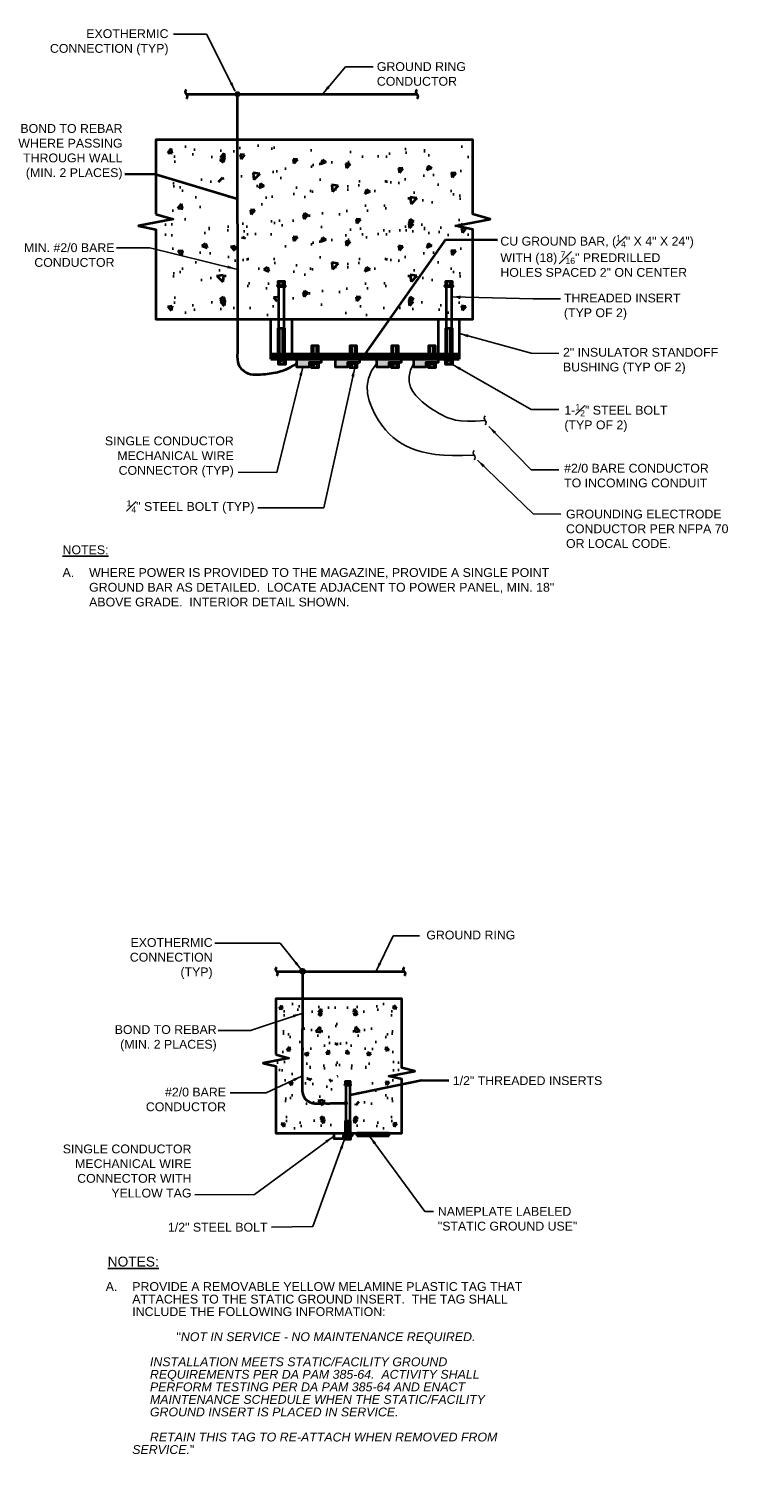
# Model space of a CAD drawing. Header units: inches. Extents: x 294 to 9722, y 170 to 7422.
# Tile 23 of 35: x 2308 to 3024, y 400 to 1878. Entities that reach past the tile are written whole.
import ezdxf

# ---------------------------------------------------------------- set-up
doc = ezdxf.new("R2010")
doc.units = ezdxf.units.IN
doc.header["$MEASUREMENT"] = 0
doc.layers.add('E-ANNO-TEXT', color=7, linetype='Continuous', lineweight=25)
doc.layers.add('E-DETL-GRPH', color=7, linetype='Continuous', lineweight=35)
doc.styles.add('Arial8', font='arial.ttf', dxfattribs={"height": 0.125})
doc.styles.get("Standard").update_dxf_attribs({"font": 'arial.ttf'})
doc.dimstyles.new('3-16to1Dim8', dxfattribs={"dimtxt": 12, "dimasz": 0.0625, "dimexe": 0.0625, "dimexo": 0.0625, "dimgap": 0.03125, "dimtad": 1, "dimdec": 4, "dimlfac": 64, "dimzin": 3, "dimdsep": 46, "dimlunit": 4, "dimtxsty": 'Arial8', "dimcen": 0.09375, "dimclrd": 256, "dimclrt": 256, "dimadec": 0, "dimazin": 1, "dimtfac": 1, "dimtdec": 4, "dimtofl": 0, "dimtmove": 0, "dimatfit": 3, "dimfxl": 1, "dimfrac": 1, "dimtolj": 1, "dimtzin": 0, "dimlwd": -1, "dimarcsym": 0})

# ---------------------------------------------------------------- blocks, each defined once
blk = doc.blocks.new('Line Break-Big')
blk.add_lwpolyline([(0, 0.125, 0.414214), (0, 0, -0.414214), (0, -0.125)], format="xyb")

msp = doc.modelspace()

# ---------------------------------------------------------------- hatches: boundary and pattern name
at = {"layer": 'E-DETL-GRPH'}
h = msp.add_hatch(color=0, dxfattribs=at)
edge = h.paths.add_edge_path()
edge.add_arc((2520.17926, 1812.06444), 3.02048, 0, 360)
h = msp.add_hatch(dxfattribs=at)
h.set_pattern_fill('AR-CONC', color=9, scale=7.48728, style=0)
h.set_pattern_definition([(50, (-476.665, 3005.72), (53.7033, -4.6984), [5.6155, -61.7701]), (355, (-476.665, 3005.72), (-10.3887, 56.3187), [4.4924, -49.41605]), (100.4514, (-472.19, 3005.33), (43.3146, 51.6203), [4.7724, -52.4965]), (46.1842, (-476.665, 3020.696), (79.9073, -12.3929), [8.4232, -92.655]), (96.6356, (-470.006, 3019.66), (69.9808, 72.935), [7.1586, -78.7447]), (351.1842, (-476.665, 3020.696), (69.9808, 72.935), [6.7386, -74.124]), (21, (-469.177, 3016.95), (44.6921, -30.1452), [5.6155, -61.7701]), (326, (-469.18, 3016.95), (18.2177, 54.294), [4.4924, -49.41605]), (71.4514, (-465.453, 3014.44), (62.9098, 24.1488), [4.7724, -52.4965]), (37.5, (-476.665, 3005.72), (0.91044, 24.9247), [0, -48.81707, 0, -50.16478, 0, -49.60323]), (7.5, (-476.665, 3005.72), (19.69675, 29.5307), [0, -28.6014, 0, -47.69397, 0, -18.90538]), (327.5, (-493.361, 3005.72), (39.96878, -1.68875), [0, -18.7182, 0, -58.40078, 0, -77.49335]), (317.5, (-500.85, 3005.72), (43.66478, 7.49514), [0, -24.33366, 0, -38.7841, 0, -55.0315])])
h.paths.add_polyline_path([(2533.97053, 1762.83248), (2445.99499, 1762.83248), (2445.62063, 1664.74911), (2450.113, 1664.74911), (2462.46701, 1669.24148), (2482.3083, 1690.58022), (2494.28795, 1720.15498), (2529.1038, 1735.12954)])
h = msp.add_hatch(dxfattribs=at)
h.set_pattern_fill('AR-CONC', color=9, scale=7.48728, style=0)
h.set_pattern_definition([(230, (5678.423, 421.86), (-53.7033, 4.6984), [5.6155, -61.7701]), (175, (5678.423, 421.86), (10.3887, -56.3187), [4.4924, -49.41605]), (280.4514, (5673.95, 422.25), (-43.3146, -51.6203), [4.7724, -52.4965]), (226.1842, (5678.42, 406.886), (-79.9073, 12.3929), [8.4232, -92.655]), (276.6356, (5671.764, 407.92), (-69.9808, -72.935), [7.1586, -78.7447]), (171.1842, (5678.42, 406.89), (-69.9808, -72.935), [6.7386, -74.124]), (201, (5670.936, 410.63), (-44.6921, 30.1452), [5.6155, -61.7701]), (146, (5670.936, 410.63), (-18.2177, -54.294), [4.4924, -49.41605]), (251.4514, (5667.21, 413.14), (-62.9098, -24.1488), [4.7724, -52.4965]), (217.5, (5678.423, 421.86), (-0.91044, -24.9247), [0, -48.81707, 0, -50.16478, 0, -49.60323]), (187.5, (5678.423, 421.86), (-19.69675, -29.5307), [0, -28.6014, 0, -47.69397, 0, -18.90538]), (147.5, (5695.12, 421.86), (-39.96878, 1.68875), [0, -18.7182, 0, -58.40078, 0, -77.49335]), (137.5, (5702.607, 421.86), (-43.66478, -7.49514), [0, -24.33366, 0, -38.7841, 0, -55.0315])])
h.paths.add_polyline_path([(2667.78758, 1664.74911), (2755.76312, 1664.74911), (2756.13748, 1762.83248), (2751.64511, 1762.83248), (2732.99569, 1763.6917), (2684.03223, 1760.92367), (2522.18829, 1763.66551), (2521.62169, 1664.84819)])
h = msp.add_hatch(dxfattribs=at)
h.set_pattern_fill('AR-CONC', color=9, scale=7.48728, style=0)
h.set_pattern_definition([(310, (-476.665, 342.87), (53.7033, 4.6984), [5.6155, -61.7701]), (5, (-476.665, 342.87), (-10.3887, -56.3187), [4.4924, -49.41605]), (259.5486, (-472.19, 343.26), (43.3146, -51.6203), [4.7724, -52.4965]), (313.8158, (-476.665, 327.895), (79.9073, 12.3929), [8.4232, -92.655]), (263.3644, (-470.006, 328.93), (69.9808, -72.935), [7.1586, -78.7447]), (8.8158, (-476.665, 327.895), (69.9808, -72.935), [6.7386, -74.124]), (339, (-469.177, 331.64), (44.6921, 30.1452), [5.6155, -61.7701]), (34, (-469.18, 331.64), (18.2177, -54.294), [4.4924, -49.41605]), (288.5486, (-465.453, 334.15), (62.9098, -24.1488), [4.7724, -52.4965]), (322.5, (-476.665, 342.87), (0.91044, -24.9247), [0, -48.81707, 0, -50.16478, 0, -49.60323]), (352.5, (-476.665, 342.87), (19.69675, -29.5307), [0, -28.6014, 0, -47.69397, 0, -18.90538]), (32.5, (-493.361, 342.87), (39.96878, 1.68875), [0, -18.7182, 0, -58.40078, 0, -77.49335]), (42.5, (-500.85, 342.87), (43.66478, -7.49514), [0, -24.33366, 0, -38.7841, 0, -55.0315])])
h.paths.add_polyline_path([(2559.00718, 1586.08428), (2445.99499, 1585.7583), (2445.62063, 1683.84167), (2450.113, 1683.84167), (2469.70035, 1689.51476), (2503.15498, 1683.28059), (2555.60504, 1676.62138), (2562.69288, 1639.35807)])
h = msp.add_hatch(dxfattribs=at)
h.set_pattern_fill('AR-CONC', color=9, scale=7.48728, style=0)
h.set_pattern_definition([(230, (5678.423, 342.87), (-53.7033, 4.6984), [5.6155, -61.7701]), (175, (5678.423, 342.87), (10.3887, -56.3187), [4.4924, -49.41605]), (280.4514, (5673.95, 343.26), (-43.3146, -51.6203), [4.7724, -52.4965]), (226.1842, (5678.42, 327.895), (-79.9073, 12.3929), [8.4232, -92.655]), (276.6356, (5671.764, 328.93), (-69.9808, -72.935), [7.1586, -78.7447]), (171.1842, (5678.42, 327.895), (-69.9808, -72.935), [6.7386, -74.124]), (201, (5670.936, 331.64), (-44.6921, 30.1452), [5.6155, -61.7701]), (146, (5670.936, 331.64), (-18.2177, -54.294), [4.4924, -49.41605]), (251.4514, (5667.21, 334.15), (-62.9098, -24.1488), [4.7724, -52.4965]), (217.5, (5678.423, 342.87), (-0.91044, -24.9247), [0, -48.81707, 0, -50.16478, 0, -49.60323]), (187.5, (5678.423, 342.87), (-19.69675, -29.5307), [0, -28.6014, 0, -47.69397, 0, -18.90538]), (147.5, (5695.12, 342.87), (-39.96878, 1.68875), [0, -18.7182, 0, -58.40078, 0, -77.49335]), (137.5, (5702.607, 342.87), (-43.66478, -7.49514), [0, -24.33366, 0, -38.7841, 0, -55.0315])])
h.paths.add_polyline_path([(2667.78758, 1585.7583), (2755.76312, 1585.7583), (2756.13748, 1683.84167), (2751.64511, 1683.84167), (2739.2911, 1679.3493), (2555.05037, 1671.84009), (2569.49799, 1647.77284), (2570.34786, 1584.91483)])
h = msp.add_hatch(dxfattribs=at)
h.set_pattern_fill('ANSI31', color=0, scale=15)
h.set_pattern_definition([(45, (-1400.821, -115.4403), (-1.3258252, 1.3258252), [])])
h.paths.add_polyline_path([(2554.0308, 1547.77215), (2554.0308, 1542.37891), (2745.76223, 1542.37891), (2745.76223, 1547.77215)])
h = msp.add_hatch(color=0, dxfattribs=at)
h.dxf.hatch_style = 1
h.paths.add_polyline_path([(2592.98439, 1534.51726), (2592.98439, 1539.00963), (2605.3384, 1539.00963), (2605.3384, 1542.37891), (2580.63038, 1542.37891), (2580.63038, 1534.51726)])
h.paths.add_polyline_path([(2632.06104, 1534.51726), (2632.06104, 1539.00963), (2644.41506, 1539.00963), (2644.41506, 1542.37891), (2619.70703, 1542.37891), (2619.70703, 1534.51726)])
h.paths.add_polyline_path([(2661.86014, 1542.37891), (2661.86014, 1534.51726), (2674.21416, 1534.51726), (2674.21416, 1539.00963), (2686.56817, 1539.00963), (2686.56817, 1542.37891)])
h.paths.add_polyline_path([(2699.54658, 1542.37891), (2699.54658, 1534.51726), (2711.90059, 1534.51726), (2711.90059, 1539.00963), (2724.25461, 1539.00963), (2724.25461, 1542.37891)])
h = msp.add_hatch(color=0, dxfattribs=at)
edge = h.paths.add_edge_path()
edge.add_arc((2586.3367, 919.91328), 2.26158, 0, 360)
h = msp.add_hatch(dxfattribs=at)
h.set_pattern_fill('AR-CONC', color=9, scale=5.606081, style=0)
h.set_pattern_definition([(50, (371.682, 1820.54), (40.2102, -3.51794), [4.20456, -46.25017]), (355, (371.682, 1820.54), (-7.7785, 42.1685), [3.36365, -37.0001]), (100.4514, (375.033, 1820.245), (32.4317, 38.65054), [3.5733, -39.3066]), (46.1842, (371.68, 1831.75), (59.8304, -9.2791), [6.3068, -69.3752]), (96.6356, (376.67, 1830.98), (52.398, 54.6098), [5.36, -58.9599]), (351.1842, (371.68, 1831.75), (52.3979, 54.6099), [5.0455, -55.5002]), (21, (377.288, 1828.947), (33.4631, -22.57114), [4.20456, -46.25017]), (326, (377.29, 1828.947), (13.64045, 40.6525), [3.36365, -37.0001]), (71.4514, (380.077, 1827.067), (47.10356, 18.0813), [3.5733, -39.3066]), (37.5, (371.682, 1820.538), (0.68169, 18.6623), [0, -36.55165, 0, -37.56074, 0, -37.14028]), (7.5, (371.682, 1820.538), (14.74789, 22.11104), [0, -21.41523, 0, -35.71073, 0, -14.15535]), (327.5, (359.18, 1820.538), (29.92652, -1.26444), [0, -14.0152, 0, -43.72743, 0, -58.02293]), (317.5, (353.574, 1820.538), (32.6939, 5.61197), [0, -18.21976, 0, -29.0395, 0, -41.2047])])
h.paths.add_polyline_path([(2625.88715, 889.92898), (2560.0157, 889.92898), (2559.7354, 816.48933), (2563.09905, 816.48933), (2575.14214, 812.21835), (2622.59563, 804.34502), (2620.20738, 851.60874), (2622.2432, 869.18648)])
h = msp.add_hatch(dxfattribs=at)
h.set_pattern_fill('AR-CONC', color=9, scale=5.606081, style=0)
h.set_pattern_definition([(130, (4872.925, 1820.54), (-40.2102, -3.51794), [4.20456, -46.25017]), (185, (4872.925, 1820.54), (7.7785, 42.1685), [3.36365, -37.0001]), (79.5486, (4869.574, 1820.245), (-32.4317, 38.65054), [3.5733, -39.3066]), (133.8158, (4872.925, 1831.75), (-59.8304, -9.2791), [6.3068, -69.3752]), (83.3644, (4867.94, 1830.98), (-52.398, 54.6098), [5.36, -58.9599]), (188.8158, (4872.925, 1831.75), (-52.3979, 54.6099), [5.0455, -55.5002]), (159, (4867.32, 1828.947), (-33.4631, -22.57114), [4.20456, -46.25017]), (214, (4867.32, 1828.947), (-13.64045, 40.6525), [3.36365, -37.0001]), (108.5486, (4864.53, 1827.067), (-47.10356, 18.0813), [3.5733, -39.3066]), (142.5, (4872.925, 1820.538), (-0.68169, 18.6623), [0, -36.55165, 0, -37.56074, 0, -37.14028]), (172.5, (4872.925, 1820.538), (-14.74789, 22.11104), [0, -21.41523, 0, -35.71073, 0, -14.15535]), (212.5, (4885.427, 1820.538), (-29.92652, -1.26444), [0, -14.0152, 0, -43.72743, 0, -58.02293]), (222.5, (4891.033, 1820.538), (-32.6939, 5.61197), [0, -18.21976, 0, -29.0395, 0, -41.2047])])
h.paths.add_polyline_path([(2618.72027, 889.92898), (2684.59172, 889.92898), (2684.87202, 816.48933), (2681.50837, 816.48933), (2651.01592, 815.56419), (2626.41686, 816.04159), (2614.23674, 832.03488), (2608.98258, 868.79553)])
h = msp.add_hatch(dxfattribs=at)
h.set_pattern_fill('AR-CONC', color=9, scale=5.606081, style=0)
h.set_pattern_definition([(310, (373.925, -173.264), (40.2102, 3.51794), [4.20456, -46.25017]), (5, (373.925, -173.264), (-7.7785, -42.1685), [3.36365, -37.0001]), (259.5486, (377.275, -172.97), (32.4317, -38.65054), [3.5733, -39.3066]), (313.8158, (373.925, -184.476), (59.8304, 9.2791), [6.3068, -69.3752]), (263.3644, (378.91, -183.703), (52.398, -54.6098), [5.36, -58.9599]), (8.8158, (373.925, -184.476), (52.3979, -54.6099), [5.0455, -55.5002]), (339, (379.53, -181.673), (33.4631, 22.57114), [4.20456, -46.25017]), (34, (379.53, -181.673), (13.64045, -40.6525), [3.36365, -37.0001]), (288.5486, (382.32, -179.792), (47.10356, -18.0813), [3.5733, -39.3066]), (322.5, (373.925, -173.264), (0.68169, -18.6623), [0, -36.55165, 0, -37.56074, 0, -37.14028]), (352.5, (373.925, -173.264), (14.74789, -22.11104), [0, -21.41523, 0, -35.71073, 0, -14.15535]), (32.5, (361.423, -173.264), (29.92652, 1.26444), [0, -14.0152, 0, -43.72743, 0, -58.02293]), (42.5, (355.817, -173.264), (32.6939, -5.61197), [0, -18.21976, 0, -29.0395, 0, -41.2047])])
h.paths.add_polyline_path([(2628.12958, 757.34518), (2562.25814, 757.34518), (2561.97783, 830.78483), (2565.34148, 830.78483), (2574.59151, 827.42118), (2589.44763, 811.44385), (2615.66968, 810.07395), (2624.48563, 778.08767)])
h = msp.add_hatch(dxfattribs=at)
h.set_pattern_fill('AR-CONC', color=9, scale=5.606081, style=0)
h.set_pattern_definition([(230, (4872.925, -173.264), (-40.2102, 3.51794), [4.20456, -46.25017]), (175, (4872.925, -173.264), (7.7785, -42.1685), [3.36365, -37.0001]), (280.4514, (4869.574, -172.97), (-32.4317, -38.65054), [3.5733, -39.3066]), (226.1842, (4872.925, -184.476), (-59.8304, 9.2791), [6.3068, -69.3752]), (276.6356, (4867.94, -183.703), (-52.398, -54.6098), [5.36, -58.9599]), (171.1842, (4872.925, -184.476), (-52.3979, -54.6099), [5.0455, -55.5002]), (201, (4867.32, -181.673), (-33.4631, 22.57114), [4.20456, -46.25017]), (146, (4867.32, -181.673), (-13.64045, -40.6525), [3.36365, -37.0001]), (251.4514, (4864.53, -179.792), (-47.10356, -18.0813), [3.5733, -39.3066]), (217.5, (4872.925, -173.264), (-0.68169, -18.6623), [0, -36.55165, 0, -37.56074, 0, -37.14028]), (187.5, (4872.925, -173.264), (-14.74789, -22.11104), [0, -21.41523, 0, -35.71073, 0, -14.15535]), (147.5, (4885.427, -173.264), (-29.92652, 1.26444), [0, -14.0152, 0, -43.72743, 0, -58.02293]), (137.5, (4891.033, -173.264), (-32.6939, -5.61197), [0, -18.21976, 0, -29.0395, 0, -41.2047])])
h.paths.add_polyline_path([(2618.72027, 757.34518), (2684.59172, 757.34518), (2684.87202, 830.78483), (2681.50837, 830.78483), (2672.25834, 827.42118), (2657.40223, 811.44385), (2648.4325, 789.29984), (2622.36422, 778.08767)])
h = msp.add_hatch(color=0, dxfattribs=at)
edge = h.paths.add_edge_path()
edge.add_arc((2630.35621, 785.93619), 2.26158, 0, 360)

# ---------------------------------------------------------------- linework, layer by layer
at = {"layer": 'E-ANNO-TEXT', "color": 0}
for points in [[(2661.86014, 1538.44808), (2656.57741, 1530.78775), (2653.46853, 1523.03039), (2652.22761, 1515.288), (2652.54871, 1507.67259), (2654.12593, 1500.29615), (2656.65333, 1493.2707), (2659.82501, 1486.70824), (2663.33505, 1480.72076), (2666.93535, 1475.3914), (2670.60922, 1470.68787), (2674.39778, 1466.54898), (2678.34214, 1462.91356), (2682.48343, 1459.72044), (2686.86279, 1456.90844), (2691.52132, 1454.41639), (2696.50016, 1452.18313), (2701.85617, 1450.16435), (2707.70914, 1448.38332), (2714.19462, 1446.88018), (2721.44814, 1445.69506), (2729.60523, 1444.8681), (2738.80144, 1444.43944), (2749.17229, 1444.44922), (2760.85333, 1444.93758)], [(2699.54658, 1538.44808), (2696.17072, 1531.40939), (2694.69591, 1525.04322), (2694.80656, 1519.31807), (2696.18711, 1514.20245), (2698.52199, 1509.66487), (2701.49562, 1505.67382), (2704.79243, 1502.19783), (2708.09685, 1499.2054), (2711.15509, 1496.65886), (2713.96047, 1494.49591), (2716.56809, 1492.64805), (2719.03306, 1491.04683), (2721.41049, 1489.62374), (2723.75546, 1488.31032), (2726.12309, 1487.03809), (2728.56848, 1485.73856), (2731.17539, 1484.37096), (2734.14217, 1483.00531), (2737.69584, 1481.73932), (2742.06342, 1480.67071), (2747.47192, 1479.89721), (2754.14835, 1479.51654), (2762.31973, 1479.6264), (2772.21307, 1480.32453)]]:
    msp.add_lwpolyline(points, dxfattribs=at)
at = {"layer": 'E-DETL-GRPH', "color": 0}
for p, q in [((2519.98507, 1811.15379), (2520.13876, 1549.61383)), ((2554.0308, 1542.37891), (2554.0308, 1583.13776)), ((2554.0308, 1583.13776), (2575.7556, 1583.13776)), ((2575.26979, 1583.13776), (2575.26979, 1547.77215)), ((2724.52324, 1547.77215), (2724.52324, 1583.13776)), ((2745.76223, 1583.13776), (2745.76223, 1542.52944)), ((2745.76223, 1547.77215), (2554.0308, 1547.77215)), ((2554.0308, 1542.37891), (2745.76223, 1542.37891)), ((2745.76223, 1542.52944), (2745.76223, 1542.52944)), ((2745.76223, 1542.52944), (2745.76223, 1542.52944)), ((2586.3367, 919.91328), (2586.02519, 803.53154)), ((2641.4386, 755.38305), (2641.4386, 752.58067)), ((2674.38619, 755.38305), (2641.4386, 755.38305)), ((2674.38619, 752.58067), (2674.38619, 755.38305)), ((2641.4386, 752.58067), (2674.38619, 752.58067))]:
    msp.add_line(p, q, dxfattribs=at)
for points in [[(2467.8772, 1812.06079), (2702.60343, 1812.06079)], [(2562.02975, 1616.33779), (2562.02975, 1573.67047)], [(2562.96566, 1617.08652), (2562.96566, 1621.57888)], [(2566.33493, 1617.08652), (2566.33493, 1621.57888)], [(2567.27084, 1616.33779), (2567.27084, 1573.67047)], [(2732.52219, 1616.33779), (2732.52219, 1573.67047)], [(2733.4581, 1617.08652), (2733.4581, 1621.57888)], [(2736.82737, 1617.08652), (2736.82737, 1621.57888)], [(2737.76328, 1616.33779), (2737.76328, 1573.67047)], [(2562.96566, 1547.77215), (2562.96566, 1573.67047)], [(2566.33493, 1547.77215), (2566.33493, 1573.67047)], [(2733.4581, 1547.77215), (2733.4581, 1573.67047)], [(2736.82737, 1547.77215), (2736.82737, 1573.67047)], [(2597.35531, 1547.77215), (2597.35531, 1556.20246)], [(2600.72458, 1547.85303), (2600.72458, 1556.20246)], [(2636.43196, 1547.77215), (2636.43196, 1556.20246)], [(2639.80123, 1547.77215), (2639.80123, 1556.20246)], [(2678.58507, 1547.77215), (2678.58507, 1556.20246)], [(2681.95435, 1547.77215), (2681.95435, 1556.20246)], [(2716.27151, 1547.77215), (2716.27151, 1556.20246)], [(2719.64078, 1547.77215), (2719.64078, 1556.20246)], [(2563.71438, 1541.63018), (2563.71438, 1537.13781)], [(2567.08366, 1541.63018), (2567.08366, 1537.13781)], [(2597.35579, 1538.2609), (2597.35579, 1533.76853)], [(2600.72507, 1538.2609), (2600.72507, 1533.76853)], [(2636.43245, 1538.2609), (2636.43245, 1533.76853)], [(2639.80172, 1538.2609), (2639.80172, 1533.76853)], [(2678.58556, 1538.2609), (2678.58556, 1533.76853)], [(2681.95483, 1538.2609), (2681.95483, 1533.76853)], [(2716.27199, 1538.2609), (2716.27199, 1533.76853)], [(2719.64127, 1538.2609), (2719.64127, 1533.76853)], [(2733.4581, 1541.63018), (2733.4581, 1537.13781)], [(2736.82737, 1541.63018), (2736.82737, 1537.13781)], [(2559.85975, 919.91328), (2689.63719, 919.91328)], [(2630.35621, 804.15595), (2630.35621, 767.71643)], [(2631.05697, 804.71656), (2631.05697, 808.08021)], [(2633.57971, 804.71656), (2633.57971, 808.08021)], [(2634.28047, 804.15595), (2634.28047, 767.71643)], [(2631.05697, 755.38305), (2631.05697, 767.71643)], [(2633.57971, 755.38305), (2633.57971, 767.71643)], [(2631.05697, 752.2997), (2631.05697, 748.93606)], [(2633.57971, 752.2997), (2633.57971, 748.93606)]]:
    msp.add_lwpolyline(points, dxfattribs=at)
at = {"layer": 'E-DETL-GRPH', "color": 9}
for points in [[(2437.17935, 1689.8315), (2454.77446, 1684.96476), (2419.58424, 1678.22621), (2437.17935, 1674.29539), (2437.17935, 1583.13776), (2759.50676, 1583.13776), (2759.50676, 1666.24656), (2759.50676, 1674.29539), (2741.91165, 1678.22621), (2777.10186, 1684.96476), (2759.50676, 1689.8315), (2759.50676, 1765.45302), (2437.17935, 1765.45302)], [(2559.29914, 835.2697), (2572.47343, 831.62574), (2546.12485, 826.58027), (2559.29914, 823.63708), (2559.29914, 755.38305), (2687.39476, 755.38305), (2687.39476, 804.36371), (2687.39476, 810.39025), (2674.22047, 813.33344), (2700.56905, 818.37892), (2687.39476, 822.02287), (2687.39476, 891.89111), (2559.29914, 891.89111)]]:
    msp.add_lwpolyline(points, close=True, dxfattribs=at)
at = {"layer": 'E-DETL-GRPH', "color": 0}
for points in [[(2560.34511, 1616.33779), (2568.95548, 1616.33779), (2568.95548, 1617.08652), (2560.34511, 1617.08652)], [(2561.09384, 1617.08652), (2568.20675, 1617.08652), (2568.20675, 1621.57888), (2561.09384, 1621.57888)], [(2730.83755, 1616.33779), (2739.44792, 1616.33779), (2739.44792, 1617.08652), (2730.83755, 1617.08652)], [(2731.58628, 1617.08652), (2738.69919, 1617.08652), (2738.69919, 1621.57888), (2731.58628, 1621.57888)], [(2561.09384, 1547.77215), (2568.20675, 1547.77215), (2568.20675, 1573.67047), (2561.09384, 1573.67047)], [(2731.58628, 1547.77215), (2738.69919, 1547.77215), (2738.69919, 1573.67047), (2731.58628, 1573.67047)], [(2595.48349, 1547.77215), (2602.5964, 1547.77215), (2602.5964, 1556.20246), (2595.48349, 1556.20246)], [(2634.56014, 1547.77215), (2641.67305, 1547.77215), (2641.67305, 1556.20246), (2634.56014, 1556.20246)], [(2676.71325, 1547.77215), (2683.82617, 1547.77215), (2683.82617, 1556.20246), (2676.71325, 1556.20246)], [(2714.39969, 1547.77215), (2721.5126, 1547.77215), (2721.5126, 1556.20246), (2714.39969, 1556.20246)], [(2561.09384, 1542.37891), (2569.70421, 1542.37891), (2569.70421, 1541.63018), (2561.09384, 1541.63018)], [(2561.84256, 1541.63018), (2568.95548, 1541.63018), (2568.95548, 1537.13781), (2561.84256, 1537.13781)], [(2605.3384, 1542.37891), (2605.3384, 1539.00963), (2592.98439, 1539.00963), (2592.98439, 1534.51726), (2580.63038, 1534.51726), (2580.63038, 1542.37891)], [(2594.73525, 1539.00963), (2603.34562, 1539.00963), (2603.34562, 1538.2609), (2594.73525, 1538.2609)], [(2595.48397, 1538.2609), (2602.59689, 1538.2609), (2602.59689, 1533.76853), (2595.48397, 1533.76853)], [(2644.41506, 1542.37891), (2644.41506, 1539.00963), (2632.06104, 1539.00963), (2632.06104, 1534.51726), (2619.70703, 1534.51726), (2619.70703, 1542.37891)], [(2633.8119, 1539.00963), (2642.42227, 1539.00963), (2642.42227, 1538.2609), (2633.8119, 1538.2609)], [(2634.56063, 1538.2609), (2641.67354, 1538.2609), (2641.67354, 1533.76853), (2634.56063, 1533.76853)], [(2686.56817, 1542.37891), (2686.56817, 1539.00963), (2674.21416, 1539.00963), (2674.21416, 1534.51726), (2661.86014, 1534.51726), (2661.86014, 1542.37891)], [(2675.96501, 1539.00963), (2684.57538, 1539.00963), (2684.57538, 1538.2609), (2675.96501, 1538.2609)], [(2676.71374, 1538.2609), (2683.82665, 1538.2609), (2683.82665, 1533.76853), (2676.71374, 1533.76853)], [(2724.25461, 1542.37891), (2724.25461, 1539.00963), (2711.90059, 1539.00963), (2711.90059, 1534.51726), (2699.54658, 1534.51726), (2699.54658, 1542.37891)], [(2713.65145, 1539.00963), (2722.26182, 1539.00963), (2722.26182, 1538.2609), (2713.65145, 1538.2609)], [(2714.40017, 1538.2609), (2721.51309, 1538.2609), (2721.51309, 1533.76853), (2714.40017, 1533.76853)], [(2730.83755, 1542.37891), (2739.44792, 1542.37891), (2739.44792, 1541.63018), (2730.83755, 1541.63018)], [(2731.58628, 1541.63018), (2738.69919, 1541.63018), (2738.69919, 1537.13781), (2731.58628, 1537.13781)], [(2629.09484, 804.15595), (2635.54183, 804.15595), (2635.54183, 804.71656), (2629.09484, 804.71656)], [(2629.65545, 804.71656), (2634.98123, 804.71656), (2634.98123, 808.08021), (2629.65545, 808.08021)], [(2636.94335, 755.38305), (2636.94335, 752.86031), (2627.69332, 752.86031), (2627.69332, 749.49666), (2618.44329, 749.49666), (2618.44329, 755.38305)], [(2629.65545, 755.38305), (2634.98123, 755.38305), (2634.98123, 767.71643), (2629.65545, 767.71643)], [(2629.09484, 752.86031), (2635.54183, 752.86031), (2635.54183, 752.2997), (2629.09484, 752.2997)], [(2629.65545, 752.2997), (2634.98123, 752.2997), (2634.98123, 748.93606), (2629.65545, 748.93606)]]:
    msp.add_lwpolyline(points, close=True, dxfattribs=at)
msp.add_circle((2586.3367, 919.91328), 2.26158, dxfattribs=at)
for points, knots in [([(2520.13876, 1549.61383), (2519.26289, 1537.66337), (2524.63534, 1531.13615), (2535.25838, 1525.34052), (2559.51763, 1529.06325), (2559.51763, 1529.06325), (2571.02745, 1531.94308), (2580.63038, 1538.44808)], [3.9017365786, 3.9017365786, 3.9017365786, 3.9017365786, 13.3687022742, 22.3414061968, 39.7131029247, 64.1319127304, 85.4037130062, 85.4037130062, 85.4037130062, 85.4037130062]), ([(2586.02519, 803.53154), (2585.97876, 800.38243), (2585.72922, 793.69776), (2593.85984, 784.96152), (2607.54, 786.06927), (2612.30784, 785.38712), (2619.33201, 786.14727), (2630.35621, 785.93619)], [3.9017365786, 3.9017365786, 3.9017365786, 3.9017365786, 13.3687022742, 22.3414061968, 39.7131029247, 64.1319127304, 92.6762085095, 92.6762085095, 92.6762085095, 92.6762085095])]:
    msp.add_open_spline(points, degree=3, knots=knots, dxfattribs=at)

# ---------------------------------------------------------------- block references
at = {"layer": 'E-ANNO-TEXT', "color": 0, "xscale": 37.43639996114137, "yscale": 37.43639996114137, "zscale": 1.497455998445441}
for p in [(2772.21307, 1480.32453), (2760.85333, 1444.93758)]:
    msp.add_blockref('Line Break-Big', p, dxfattribs=at)
at = {"layer": 'E-DETL-GRPH', "color": 0}
for p, xscale, yscale, zscale in [((2467.8772, 1812.06079), 37.43639996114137, 37.43639996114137, 1.497455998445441), ((2702.60343, 1812.06079), 37.43639996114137, 37.43639996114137, 1.497455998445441), ((2559.85975, 919.91328), 35.87891595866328, 35.87891595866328, 35.87891595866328), ((2689.63719, 919.91328), 35.87891595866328, 35.87891595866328, 35.87891595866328)]:
    msp.add_blockref('Line Break-Big', p, dxfattribs=dict(at, xscale=xscale, yscale=yscale, zscale=zscale))

# ---------------------------------------------------------------- texts
at = {"layer": 'E-ANNO-TEXT', "color": 0}
for s, insert, char_height, width, attachment_point in [('\\pxqr;EXOTHERMIC CONNECTION (TYP) ', (2323.04659, 1878.0655), 8.984736, 126.9302839, 1), ('GROUND RING CONDUCTOR', (2661.89401, 1844.54992), 8.984736, 95.6519522, 1), ('\\pxqr;BOND TO REBAR WHERE PASSING THROUGH WALL (MIN. 2 PLACES)', (2281.65046, 1781.63822), 8.984736, 121.5355819, 1), ('\\pxqr;MIN. #2/0 BARE CONDUCTOR', (2292.92347, 1660.40158), 8.984736, 102.107301, 1), ('\\A1;CU GROUND BAR, ({\\H0.7x;\\S1#4;}" X 4" X 24")\\PWITH (18) {\\H0.7x;\\S7#16;}" PREDRILLED HOLES SPACED 2" ON CENTER ', (2787.53892, 1668.81045), 8.984736, 205.5766087, 1), ('THREADED INSERT\\P(TYP OF 2)', (2852.2152, 1609.22732), 8.984736, 131.1872424, 1), ('2" INSULATOR STANDOFF BUSHING (TYP OF 2)', (2851.24012, 1554.01844), 8.984736, 179.6832742, 1), ('\\A1;1-{\\H0.7x;\\S1#2;}" STEEL BOLT\\P(TYP OF 2)', (2852.68037, 1496.95135), 8.984736, 134.3079537, 1), ('\\pxqr;SINGLE CONDUCTOR\\PMECHANICAL WIRE\\PCONNECTOR (TYP) ', (2368.44728, 1463.88305), 8.984736, 147.9132425, 1), ('\\pxql;#2/0 BARE CONDUCTOR TO INCOMING CONDUIT', (2852.40995, 1436.13728), 8.984736, 154.5929204, 1), ('\\A1;{\\H0.7x;\\S1#4;}" STEEL BOLT (TYP)', (2407.35095, 1399.03758), 8.984736, 143.9970048, 1), ('GROUNDING ELECTRODE CONDUCTOR PER NFPA 70 OR LOCAL CODE.', (2854.3222, 1389.53507), 8.984736, 173.7611493, 1), ('{\\LNOTES:}', (2342.17997, 1353.16367), 9, 63.6272003, 1), ('\\pxi-3,l3,t3;A.^IWHERE POWER IS PROVIDED TO THE MAGAZINE, PROVIDE A SINGLE POINT GROUND BAR AS DETAILED.  LOCATE ADJACENT TO POWER PANEL, MIN. 18" ABOVE GRADE.  INTERIOR DETAIL SHOWN.', (2342.17997, 1330.06036), 9, 527.3493658, 1), ('\\A1;GROUND RING', (2712.26831, 961.40924), 8.969729, 97.3007581, 1), ('\\A1;\\pxqr;EXOTHERMIC CONNECTION\\P(TYP)', (2404.69801, 953.80729), 8.969729, 90.1426627, 1), ('\\pxqr;BOND TO REBAR (MIN. 2 PLACES)', (2392.40832, 865.22695), 8.969729, 106.5796439, 1), ('\\A1;1/2" THREADED INSERTS', (2739.17208, 813.32309), 8.969729, 154.6621122, 1), ('\\pxqr;#2/0 BARE CONDUCTOR', (2422.3902, 801.71079), 8.969729, 86.0301856, 1), ('\\pxqr;SINGLE CONDUCTOR MECHANICAL WIRE CONNECTOR WITH YELLOW TAG', (2340.9941, 743.84106), 8.9697289, 132.3316731, 1), ('NAMEPLATE LABELED\\P"STATIC GROUND USE"', (2723.99356, 680.32918), 8.9697289, 147.3309148, 1), ('\\A1;1/2" STEEL BOLT', (2550.66968, 664.29383), 8.969729, 110.1974647, 3), ('\\pxsm0.85;{\\LNOTES:}', (2388.09033, 629.79038), 10, 80.9674229, 1), ('\\pxi-3,l3,sm0.85,ql,t3;A.^IPROVIDE A REMOVABLE YELLOW MELAMINE PLASTIC TAG THAT ATTACHES TO THE STATIC GROUND INSERT.  THE TAG SHALL INCLUDE THE FOLLOWING INFORMATION:\\P\\P\\pr5.68456,t5;^I^I"{\\fArial|b0|i1|c0|p34;NOT IN SERVICE - NO MAINTENANCE REQUIRED.\\P\\P\\pi-5,l5;^IINSTALLATION MEETS STATIC/FACILITY GROUND REQUIREMENTS PER DA PAM 385-64.  ACTIVITY SHALL PERFORM TESTING PER DA PAM 385-64 AND ENACT MAINTENANCE SCHEDULE WHEN THE STATIC/FACILITY GROUND INSERT IS PLACED IN SERVICE.\\P\\P^IRETAIN THIS TAG TO RE-ATTACH WHEN REMOVED FROM SERVICE.}"\\P\\pi-3,l3,r0;^I^I ', (2386.0968, 603.92774), 9, 449.7782727, 1)]:
    msp.add_mtext(s, dxfattribs=dict(at, insert=insert, char_height=char_height, width=width, attachment_point=attachment_point))

# ---------------------------------------------------------------- leaders
at = {"layer": 'E-ANNO-TEXT', "color": 0, "annotation_type": 0, "has_hookline": 1}
for points, override, hookline_direction in [([(2517.78914, 1815.1473), (2488.68045, 1873.04805), (2454.91851, 1873.08559)], {"dimasz": 9, "dimtad": 0}, 0), ([(2606.81293, 1812.29198), (2629.87332, 1839.81853), (2658.26548, 1839.96873)], {"dimasz": 9, "dimtad": 0}, 0), ([(2518.73957, 1634.22174), (2431.10947, 1655.74699), (2397.00874, 1655.87858)], {"dimasz": 9, "dimtad": 0}, 0), ([(2738.04487, 1605.92647), (2820.75679, 1603.96296), (2848.86527, 1603.86387)], {"dimasz": 9, "dimtad": 0}, 0), ([(2746.03933, 1568.52817), (2818.89597, 1548.47631), (2847.00445, 1548.37722)], {"dimasz": 9, "dimtad": 0}, 0), ([(2586.51893, 1534.51726), (2560.09678, 1427.1428), (2520.71447, 1427.46219)], {"dimasz": 9, "dimtad": 0}, 0), ([(2639.3769, 1533.76853), (2607.91306, 1391.32245), (2540.69913, 1391.29857)], {"dimasz": 9, "dimtad": 0}, 0), ([(2738.69919, 1537.13781), (2818.89597, 1491.35466), (2847.00445, 1491.25557)], {"dimasz": 9, "dimtad": 0}, 0), ([(2775.83995, 1474.11037), (2818.89597, 1430.00002), (2847.00445, 1429.90093)], {"dimasz": 9, "dimtad": 0}, 0), ([(2764.2162, 1439.93761), (2820.80821, 1385.08539), (2848.9167, 1384.98629)], {"dimasz": 9, "dimtad": 0}, 0), ([(2584.96276, 921.86052), (2563.59713, 948.63268), (2497.25573, 948.63268)], {"dimasz": 9, "dimtad": 0}, 1), ([(2661.20546, 920.08619), (2678.34264, 956.22875), (2705.20048, 956.22875)], {"dimscale": 1, "dimasz": 9, "dimtad": 0}, 0), ([(2585.6345, 813.37637), (2549.18718, 796.34584), (2512.67807, 796.32778)], {"dimasz": 9, "dimtad": 0}, 1), ([(2617.68871, 752.08701), (2537.29847, 693.0611), (2476.63064, 692.68212)], {"dimasz": 9, "dimtad": 0}, 1), ([(2628.81454, 748.37225), (2596.82944, 660.44578), (2554.81427, 659.9137)], {"dimasz": 9, "dimtad": 0}, 1)]:
    msp.add_leader(points, dimstyle='3-16to1Dim8', override=override, dxfattribs=dict(at, hookline_direction=hookline_direction))
at = {"layer": 'E-ANNO-TEXT', "color": 0, "annotation_type": 0, "has_hookline": 1, "hookline_direction": 1, "horizontal_direction": (-1, 0, 0)}
for points in [[(2585.50377, 877.23976), (2533.44681, 859.91902), (2500.58521, 859.91902)], [(2654.47816, 752.22432), (2710.72751, 675.79346), (2719.51037, 675.76939)]]:
    msp.add_leader(points, dimstyle='3-16to1Dim8', override={"dimasz": 9, "dimtad": 0}, dxfattribs=at)
at = {"layer": 'E-DETL-GRPH', "color": 0, "annotation_type": 0, "has_hookline": 1, "hookline_direction": 0}
for points in [[(2519.30366, 1705.55172), (2436.68571, 1730.49528), (2405.58191, 1730.81467)], [(2649.89652, 1547.77215), (2732.05516, 1664.13412), (2784.75333, 1664.03503)]]:
    msp.add_leader(points, dimstyle='3-16to1Dim8', override={"dimasz": 9, "dimtad": 0}, dxfattribs=at)
at = {"layer": 'E-DETL-GRPH', "color": 0, "annotation_type": 0, "has_hookline": 1, "hookline_direction": 0, "horizontal_direction": (-1, 0, 0)}
msp.add_leader([(2634.88365, 794.30193), (2707.2118, 809.23985), (2735.29523, 809.11898)], dimstyle='3-16to1Dim8', override={"dimasz": 9, "dimtad": 0}, dxfattribs=at)

doc.saveas('drawing.dxf')
